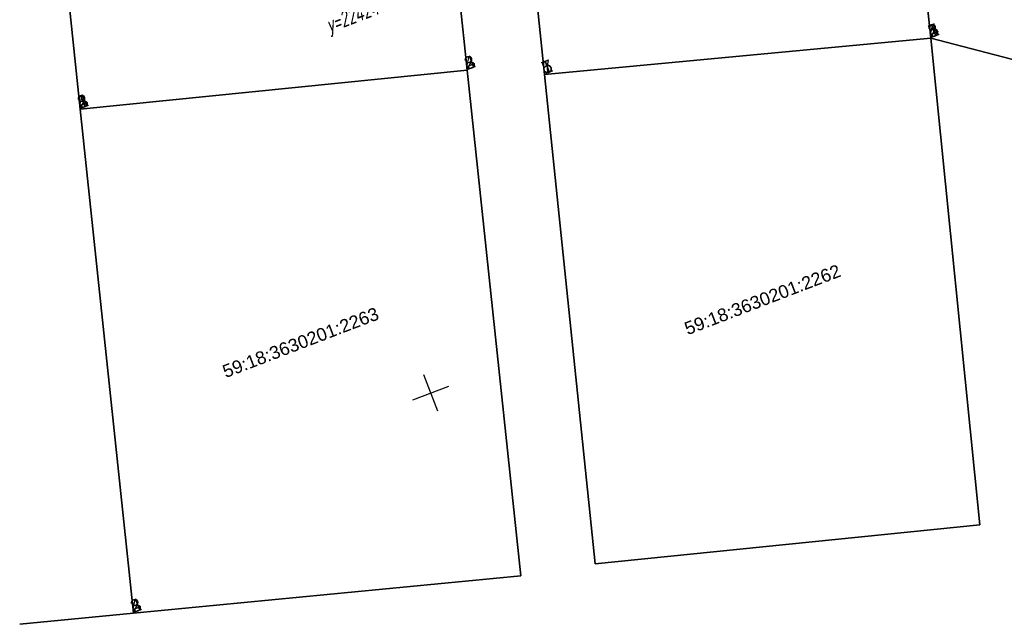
# Model space of a CAD drawing. Header units: millimetres. Extents: x -10 to 1169, y 1 to 1686.
# Tile 208 of 224: x 740 to 816, y 1474 to 1521. Entities that reach past the tile are written whole.
import ezdxf
from ezdxf.enums import TextEntityAlignment as Align

# ---------------------------------------------------------------- set-up
doc = ezdxf.new("R2010")
doc.units = ezdxf.units.MM
for name, color, linetype in [('COORDS', 7, 'Continuous'), ('GPR_PICK', 7, 'Continuous'), ('УЧАСТКИ', 7, 'Continuous')]:
    doc.layers.add(name, color=color, linetype=linetype)
doc.styles.add('GPR', font='isocpeui.ttf', dxfattribs={"width": 0.8})
doc.styles.get("Standard").update_dxf_attribs({"font": 'arial.ttf'})

msp = doc.modelspace()

# ---------------------------------------------------------------- linework, layer by layer
at = {"layer": 'COORDS', "lineweight": -2}
for p, q in [((772.08764, 1490.57526), (771.01253, 1493.376)), ((770.14971, 1491.43808), (772.95046, 1492.51318))]:
    msp.add_line(p, q, dxfattribs=at)
at = {"layer": 'УЧАСТКИ', "color": 6, "linetype": 'Continuous', "lineweight": -2}
for p, q in [((775.76468, 1561.33267), (780.36553, 1516.64321)), ((780.36553, 1516.64321), (775.76468, 1561.33267)), ((774.37726, 1516.97955), (769.72635, 1560.87856)), ((769.72635, 1560.87856), (774.37726, 1516.97955)), ((744.40556, 1513.96867), (739.70917, 1558.60003)), ((739.70917, 1558.60003), (744.40556, 1513.96867)), ((806.76586, 1552.1742), (810.29188, 1519.4653)), ((810.29188, 1519.4653), (806.76586, 1552.1742)), ((810.29188, 1519.4653), (780.36553, 1516.64321)), ((780.36553, 1516.64321), (810.29188, 1519.4653)), ((841.38565, 1511.34924), (810.29188, 1519.4653)), ((814.07668, 1481.75709), (810.29188, 1519.4653)), ((810.29188, 1519.4653), (841.38565, 1511.34924)), ((810.29188, 1519.4653), (814.07668, 1481.75709)), ((774.37726, 1516.97955), (744.40556, 1513.96867)), ((744.40556, 1513.96867), (774.37726, 1516.97955)), ((778.53157, 1477.80646), (774.37726, 1516.97955)), ((774.37726, 1516.97955), (778.53157, 1477.80646)), ((780.36553, 1516.64321), (784.27585, 1478.74753)), ((784.27585, 1478.74753), (780.36553, 1516.64321)), ((748.51686, 1474.90761), (744.40556, 1513.96867)), ((744.40556, 1513.96867), (748.51686, 1474.90761)), ((784.27585, 1478.74753), (814.07668, 1481.75709)), ((814.07668, 1481.75709), (784.27585, 1478.74753)), ((748.51686, 1474.90761), (778.53157, 1477.80646)), ((778.53157, 1477.80646), (748.51686, 1474.90761)), ((739.72059, 1474.04823), (748.51686, 1474.90761)), ((748.51686, 1474.90761), (739.72059, 1474.04823))]:
    msp.add_line(p, q, dxfattribs=at)

# ---------------------------------------------------------------- texts
at = {"layer": 'GPR_PICK', "style": 'GPR', "width": 0.7}
msp.add_text('у=2242489,0', height=1.25, rotation=21, dxfattribs=at).set_placement((766.7231, 1521.01021), align=Align.CENTER)
at = {"layer": 'УЧАСТКИ', "color": 6, "lineweight": -2}
for s, p in [('2', (810.29188, 1519.4653)), ('5', (810.29188, 1519.4653)), ('1', (810.29188, 1519.4653)), ('4', (810.29188, 1519.4653)), ('2', (774.37726, 1516.97955)), ('3', (774.37726, 1516.97955)), ('4', (774.37726, 1516.97955)), ('7', (780.36553, 1516.64321)), ('5', (780.36553, 1516.64321)), ('1', (780.36553, 1516.64321)), ('2', (744.40556, 1513.96867)), ('3', (744.40556, 1513.96867)), ('1', (744.40556, 1513.96867)), ('4', (744.40556, 1513.96867)), ('2', (748.51686, 1474.90761)), ('3', (748.51686, 1474.90761)), ('4', (748.51686, 1474.90761))]:
    msp.add_text(s, height=1, rotation=21, dxfattribs=at).set_placement(p)
for s, p in [('59:18:3630201:2262', (797.24445, 1499.20911)), ('59:18:3630201:2263', (761.46856, 1495.88756))]:
    msp.add_text(s, height=1, rotation=21, dxfattribs=at).set_placement(p, align=Align.MIDDLE_CENTER)

doc.saveas('drawing.dxf')
